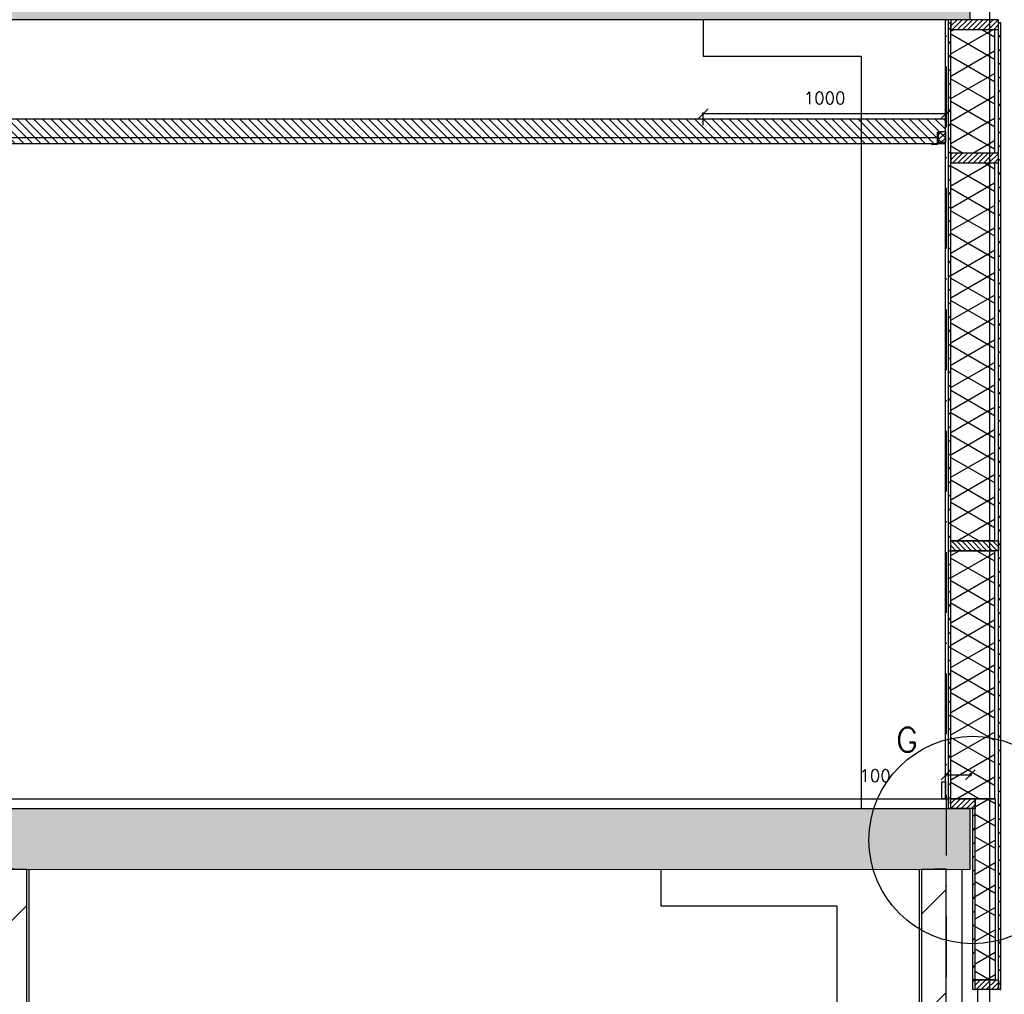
# Model space of a CAD drawing. Extents: x 0 to 297174, y -27731 to 163980.
# Tile 148 of 152: x 189905 to 193959, y 147890 to 151905. Entities that reach past the tile are written whole.
import ezdxf

# ---------------------------------------------------------------- set-up
doc = ezdxf.new("R2010")
doc.units = 0
doc.header["$LTSCALE"] = 5
doc.header["$MEASUREMENT"] = 0
doc.header["$PDMODE"] = 3
doc.header["$PDSIZE"] = 0.1
doc.linetypes.add('DASHDOT', pattern=[1, 0.5, -0.25, 0, -0.25])
doc.linetypes.add('DD1', pattern=[2.66667, 1.66667, -0.5, 0, -0.5])
doc.layers.get('0').update_dxf_attribs({"linetype": 'CONTINUOUS'})
doc.layers.get('DEFPOINTS').update_dxf_attribs({"linetype": 'CONTINUOUS'})
for name, color, linetype in [('_DETAILNUMMERS', 4, 'CONTINUOUS'), ('_DETAILNUMMERSTEKST', 4, 'CONTINUOUS'), ('A--01A1_ACEER', 1, 'CONTINUOUS'), ('A--A21--_F-23-', 9, 'CONTINUOUS'), ('A--A22--_F123-', 9, 'CONTINUOUS'), ('A--A23--_F--3-', 9, 'CONTINUOUS'), ('A--A25--_F--3-', 9, 'CONTINUOUS'), ('A--A35--_F--3-', 9, 'CONTINUOUS'), ('A--A42--_F--3-', 9, 'CONTINUOUS'), ('A--A42--_F-23-', 9, 'CONTINUOUS'), ('A--L21--', 3, 'CONTINUOUS'), ('A--L21--_F-23-', 4, 'CONTINUOUS'), ('A--L22--', 3, 'CONTINUOUS'), ('A--L22--_F--3-', 7, 'CONTINUOUS'), ('A--L22D2_BINNENWAND', 2, 'CONTINUOUS'), ('A--L23--', 7, 'CONTINUOUS'), ('A--L23--_F--3-', 7, 'CONTINUOUS'), ('A--L25--', 7, 'CONTINUOUS'), ('A--L25--_F-23-', 7, 'CONTINUOUS'), ('A--L28D1_KONSTRUKTIES', 1, 'CONTINUOUS'), ('A--L31A1_BUITENKOZIJN', 1, 'CONTINUOUS'), ('A--L35-D2-_PLAFONDS', 2, 'CONTINUOUS'), ('A--L35-D4-_PLAFONDS', 4, 'CONTINUOUS'), ('A--L35D1_PLAFONDS', 1, 'CONTINUOUS'), ('A--L42--', 7, 'CONTINUOUS'), ('A--L42--_F--3-', 7, 'CONTINUOUS'), ('A--L42--_F-23-', 7, 'CONTINUOUS'), ('A--M$1A-_F123-', 1, 'CONTINUOUS'), ('STRAMIEN', 8, 'DD1'), ('X--LR---_CP', 7, 'CONTINUOUS')]:
    doc.layers.add(name, color=color, linetype=linetype)
doc.styles.add('HIEMSTRA', font='romans.shx')
doc.linetypes.add('BATTING', pattern='A,0.0001,-0.1,[134,ltypeshp.shx,S=0.1,R=0,X=-0.1,Y=0],-0.2,[134,ltypeshp.shx,S=0.1,R=180,X=0.1,Y=0],-0.1', length=0.4001)
doc.dimstyles.get("Standard").update_dxf_attribs({"dimscale": 50, "dimtxt": 2.5, "dimasz": 2, "dimexe": 0.3, "dimexo": 0.3, "dimgap": 2, "dimtad": 1, "dimdec": 0, "dimzin": 0, "dimdsep": 46, "dimtxsty": 'HIEMSTRA', "dimblk1": 'OBLIQUE', "dimblk2": 'OBLIQUE', "dimsah": 1, "dimcen": 0.09, "dimdle": 0.3, "dimclrd": 1, "dimclre": 1, "dimclrt": 2, "dimadec": 0, "dimazin": 0, "dimtfac": 1, "dimtdec": 4, "dimtix": 1, "dimtmove": 2, "dimatfit": 3, "dimldrblk": 'OBLIQUE', "dimfxl": 0, "dimtvp": 625, "dimtolj": 1, "dimtzin": 0, "dimarcsym": 0})
pattern_1 = [(45, (0, 52899.255), (-10.6066017, 10.6066017), [])]

# ---------------------------------------------------------------- blocks, each defined once
blk = doc.blocks.new('NH40_196')
at = {"layer": 'A--A25--_F--3-'}
h = blk.add_hatch(dxfattribs=at)
h.set_pattern_fill('ALFALINE', color=256, scale=15, style=0, pattern_type=2)
h.set_pattern_definition([(45, (-6, 0), (-10.6066, 10.6066), [])])
h.paths.add_polyline_path([(0, 0), (0, 196), (40, 196), (40, 0)])
at = {"layer": 'A--L25--_F-23-', "color": 2, "linetype": 'Continuous'}
blk.add_lwpolyline([(0, 0), (0, 196), (40, 196), (40, 0)], close=True, dxfattribs=at)
at = {"layer": 'X--LR---_CP'}
for p in [(0, 0), (0, 0), (40, 0)]:
    blk.add_point(p, dxfattribs=at)
blk = doc.blocks.new('*U1574')
at = {"layer": 'A--A42--_F-23-', "linetype": 'Continuous'}
h = blk.add_hatch(dxfattribs=at)
h.set_pattern_fill('ALFALINE', color=256, scale=40, style=0)
h.set_pattern_definition([(45, (-193734.37, -148655.185), (-28.284271, 28.284271), [])])
h.paths.add_polyline_path([(0, 0), (-5, 0), (-4.8, 3237.1), (0.2, 3237.1), (5.2, 3237.1), (5, 0)])
at = {"layer": 'A--L42--_F-23-', "color": 2, "linetype": 'Continuous'}
for points in [[(0, 0), (-5, 0), (-4.8, 3237.1), (0.2, 3237.1)], [(0, 0), (5, 0), (5.2, 3237.1), (0.2, 3237.1)]]:
    blk.add_lwpolyline(points, dxfattribs=at)
blk = doc.blocks.new('*U1573')
at = {"layer": 'A--A42--_F-23-', "linetype": 'Continuous'}
h = blk.add_hatch(dxfattribs=at)
h.set_pattern_fill('ALFALINE', color=256, scale=40, style=0)
h.set_pattern_definition([(45, (-193940.373, -147909.92), (-28.284271, 28.284271), [])])
h.paths.add_polyline_path([(0, 0), (-5, 0), (-4.8, 3982.4), (0.2, 3982.4), (5.2, 3982.4), (5, 0)])
at = {"layer": 'A--L42--_F-23-', "color": 2, "linetype": 'Continuous'}
for points in [[(0, 0), (-5, 0), (-4.8, 3982.4), (0.2, 3982.4)], [(0, 0), (5, 0), (5.2, 3982.4), (0.2, 3982.4)]]:
    blk.add_lwpolyline(points, dxfattribs=at)
blk = doc.blocks.new('*U1572')
at = {"layer": 'A--L23--_F--3-', "color": 2, "linetype": 'Continuous'}
blk.add_lwpolyline([(0, 0), (0, 20), (8456.8, 20), (8456.8, 0)], dxfattribs=at)
blk = doc.blocks.new('*U1571')
at = {"layer": 'A--A42--_F-23-', "linetype": 'Continuous'}
h = blk.add_hatch(dxfattribs=at)
h.set_pattern_fill('ALFALINE', color=256, scale=40, style=0)
h.set_pattern_definition([(45, (-193834.406, -147909.92), (-28.284271, 28.284271), [])])
h.paths.add_polyline_path([(0, 0), (-5, 0), (-5, 745.3), (0, 745.3), (5, 745.3), (5, 0)])
at = {"layer": 'A--L42--_F-23-', "color": 2, "linetype": 'Continuous'}
for points in [[(0, 0), (-5, 0), (-5, 745.3), (0, 745.3)], [(0, 0), (5, 0), (5, 745.3), (0, 745.3)]]:
    blk.add_lwpolyline(points, dxfattribs=at)
blk = doc.blocks.new('*U1566')
at = {"layer": 'A--A22--_F123-', "linetype": 'Continuous'}
h = blk.add_hatch(dxfattribs=at)
h.set_pattern_fill('ALFALINE', color=256, scale=300, style=0)
h.set_pattern_definition([(45, (-193669.6, -145305.2), (-212.13203, 212.13203), [])])
h.paths.add_polyline_path([(0, 0), (-50, 0), (-50, 3100), (0, 3100), (50, 3100), (50, 0)])
at = {"layer": 'A--L22--_F--3-', "color": 4, "linetype": 'Continuous'}
for points in [[(0, 0), (-50, 0), (-50, 3100), (0, 3100)], [(0, 0), (50, 0), (50, 3100), (0, 3100)]]:
    blk.add_lwpolyline(points, dxfattribs=at)
blk = doc.blocks.new('*U1545')
at = {"layer": 'A--A22--_F123-', "linetype": 'Continuous'}
h = blk.add_hatch(dxfattribs=at)
h.set_pattern_fill('ALFALINE', color=256, scale=300, style=0)
h.set_pattern_definition([(45, (-189882.6, -148405.15), (-212.13203, 212.13203), [])])
h.paths.add_polyline_path([(0, 0), (50, 0), (50, -3100), (0, -3100), (-50, -3100), (-50, 0)])
at = {"layer": 'A--L22--_F--3-', "color": 4, "linetype": 'Continuous'}
for points in [[(0, 0), (-50, 0), (-50, -3100), (0, -3100)], [(0, 0), (50, 0), (50, -3100), (0, -3100)]]:
    blk.add_lwpolyline(points, dxfattribs=at)
blk = doc.blocks.new('_OBLIQUE')
at = {"color": 0, "linetype": 'ByBlock'}
blk.add_line((-0.5, -0.5), (0.5, 0.5), dxfattribs=at)
blk = doc.blocks.new('*D995')
at = {"layer": 'A--M$1A-_F123-', "color": 1, "lineweight": -2, "ltscale": 10}
for p, q in [((193725.6, 151517.4), (192713.6, 151517.4)), ((192719.6, 151470.8), (192719.6, 151523.4))]:
    blk.add_line(p, q, dxfattribs=at)
at = {"layer": 'DEFPOINTS', "color": 0, "ltscale": 10}
for p in [(192719.6, 151517.4), (193719.6, 151517.4), (192719.6, 151464.8)]:
    blk.add_point(p, dxfattribs=at)
at = {"layer": 'A--M$1A-_F123-', "color": 1, "lineweight": -2, "ltscale": 10, "xscale": 40, "yscale": 40, "zscale": 40, "rotation": 180}
blk.add_blockref('_OBLIQUE', (192719.6, 151517.4), dxfattribs=at)
at = {"layer": 'A--M$1A-_F123-', "color": 1, "lineweight": -2, "ltscale": 10, "xscale": 40, "yscale": 40, "zscale": 40}
blk.add_blockref('_OBLIQUE', (193719.6, 151517.4), dxfattribs=at)
at = {"layer": 'A--M$1A-_F123-', "color": 2, "ltscale": 10, "insert": (193219.6, 151582.4), "char_height": 50, "attachment_point": 5, "style": 'HIEMSTRA'}
blk.add_mtext('\\A1;1000', dxfattribs=at)
blk = doc.blocks.new('Q020259-')
at = {"layer": 'A--A25--_F--3-'}
h = blk.add_hatch(dxfattribs=at)
h.set_pattern_fill('ALFALINE', color=256, scale=15, style=0, pattern_type=2)
h.set_pattern_definition([(45, (0, 0), (-10.6066, 10.6066), [])])
h.paths.add_polyline_path([(0, 0), (0, 46), (28, 46), (28, 0)])
at = {"layer": 'A--L25--_F-23-', "color": 2, "linetype": 'Continuous'}
blk.add_lwpolyline([(0, 0), (0, 46), (28, 46), (28, 0)], close=True, dxfattribs=at)
at = {"layer": 'X--LR---_CP'}
for p in [(0, 0), (0, 0), (28, 0)]:
    blk.add_point(p, dxfattribs=at)
blk = doc.blocks.new('*U1536')
at = {"layer": 'A--A42--_F--3-', "linetype": 'Continuous'}
h = blk.add_hatch(dxfattribs=at)
h.set_pattern_fill('ALFALINE', color=256, scale=40, angle=45, style=0)
h.set_pattern_definition([(90, (-193723.123, -148695.2), (-40, 7e-15), [])])
h.paths.add_polyline_path([(0, 0), (-6.3, 0), (-6.3, 3210), (-0.1, 3210), (6.2, 3210), (6.3, 0)])
at = {"layer": 'A--L42--_F--3-', "color": 3, "linetype": 'Continuous'}
for points in [[(0, 0), (-6.3, 0), (-6.3, 3210), (-0.1, 3210)], [(0, 0), (6.3, 0), (6.2, 3210), (-0.1, 3210)]]:
    blk.add_lwpolyline(points, dxfattribs=at)
blk = doc.blocks.new('*D766')
at = {"layer": 'A--M$1A-_F123-', "color": 1, "linetype": 'Continuous', "lineweight": -2, "ltscale": 10}
for p, q in [((193713.6, 148794.2), (193825.4, 148794.2)), ((193719.6, 148801.1), (193719.6, 148788.2)), ((193819.4, 148801), (193819.4, 148788.2))]:
    blk.add_line(p, q, dxfattribs=at)
at = {"layer": 'DEFPOINTS', "color": 0, "linetype": 'Continuous', "ltscale": 10}
for p in [(193719.6, 148807.1), (193819.4, 148807), (193819.4, 148794.2)]:
    blk.add_point(p, dxfattribs=at)
at = {"layer": 'A--M$1A-_F123-', "color": 1, "linetype": 'Continuous', "lineweight": -2, "ltscale": 10, "xscale": 40, "yscale": 40, "zscale": 40, "rotation": 180}
blk.add_blockref('_OBLIQUE', (193719.6, 148794.2), dxfattribs=at)
at = {"layer": 'A--M$1A-_F123-', "color": 1, "linetype": 'Continuous', "lineweight": -2, "ltscale": 10, "xscale": 40, "yscale": 40, "zscale": 40}
blk.add_blockref('_OBLIQUE', (193819.4, 148794.2), dxfattribs=at)
at = {"layer": 'A--M$1A-_F123-', "color": 2, "linetype": 'Continuous', "ltscale": 10, "insert": (193427.2, 148791), "char_height": 50, "attachment_point": 5, "style": 'HIEMSTRA'}
blk.add_mtext('\\A1;100', dxfattribs=at)

msp = doc.modelspace()

# ---------------------------------------------------------------- hatches: boundary and pattern name
at = {"layer": 'A--01A1_ACEER', "linetype": 'Continuous'}
h = msp.add_hatch(dxfattribs=at)
h.set_pattern_fill('ANSI31', color=256, scale=200, style=0)
h.set_pattern_definition([(135, (346479.626, 56249.255), (17.6776695, 17.6776695), [])])
h.paths.add_polyline_path([(187097.6, 151395.2), (193716.8, 151395.2), (193716.8, 151495.2), (187097.6, 151495.2)])
at = {"layer": 'A--A21--_F-23-'}
h = msp.add_hatch(dxfattribs=at)
h.set_pattern_fill('ALFAISO', color=256, scale=80, angle=270, style=0, pattern_type=2)
h.set_pattern_definition([(210, (263890.29, 48621.66), (-40, 69.28203), []), (150, (263890.29, 48621.66), (40, 69.28203), [])])
h.paths.add_polyline_path([(193821.4, 151355.2), (193739.4, 151355.2), (193739.6, 151865.2), (193919.6, 151865.2), (193919.4, 151355.2)])
h = msp.add_hatch(dxfattribs=at)
h.set_pattern_fill('ALFAISO', color=256, scale=80, angle=270, style=0, pattern_type=2)
h.set_pattern_definition([(210, (263890.29, 47708.3), (-40, 69.28203), []), (150, (263890.29, 47708.3), (40, 69.28203), [])])
h.paths.add_polyline_path([(193821.4, 149757.6), (193739.4, 149757.6), (193739.4, 151315.2), (193919.4, 151315.2), (193919.4, 149757.6)])
h = msp.add_hatch(dxfattribs=at)
h.set_pattern_fill('ALFAISO', color=256, scale=80, angle=270, style=0, pattern_type=2)
h.set_pattern_definition([(210, (263890.29, 46092.74), (-40, 69.28203), []), (150, (263890.29, 46092.74), (40, 69.28203), [])])
h.paths.add_polyline_path([(193919.4, 148695.2), (193739.4, 148695.2), (193739.4, 149717.6), (193919.4, 149717.6)])
h = msp.add_hatch(dxfattribs=at)
h.set_pattern_fill('ALFAISO', color=256, scale=80, angle=270, style=0, pattern_type=2)
h.set_pattern_definition([(210, (263892.32, 45278.32), (-40, 69.28203), []), (150, (263892.32, 45278.32), (40, 69.28203), [])])
h.paths.add_polyline_path([(193921.4, 147949.9), (193839.4, 147949.9), (193839.4, 148695.2), (193921.4, 148695.2)])
at = {"layer": 'A--A23--_F--3-'}
h = msp.add_hatch(dxfattribs=at)
h.set_pattern_fill('ALFABET', color=256, scale=50, angle=1, style=0, pattern_type=2)
h.set_pattern_definition([(46, (0, 52899.26), (-215.80194, 208.3975), []), (51, (0, 52899.26), (359.12306, -25.11233), [37.5, -412.5]), (356, (0, 52899.26), (-75.9289, 374.828), [30, -330]), (101.4514, (29.93, 52897.16), (283.19445, 349.71546), [31.8701, -350.57106]), (47.1842, (-1.75, 52999.24), (534.9836, -73.4339), [56.25, -618.75]), (97.6356, (42.84, 52993.1), (458.7598, 495.1408), [47.8051, -525.8565]), (352.1842, (-1.75, 52999.24), (458.7594, 495.1412), [45, -495]), (22, (48.68, 52975.12), (301.9214, -196.07005), [37.5, -412.5]), (327, (48.7, 52975.1), (115.3113, 364.643), [30, -330]), (72.4514, (73.84, 52958.78), (417.23286, 168.57264), [31.8701, -350.57106]), (38.5, (0, 52899.26), (3.1741, 166.527686), [0, -326, 0, -335, 0, -331.25]), (8.5, (0, 52899.26), (128.07302, 199.47142), [0, -191, 0, -318.5, 0, -126.25]), (328.5, (-111.48, 52897.31), (267.067385, -6.617475), [0, -125, 0, -390, 0, -517.5]), (318.5, (-161.48, 52896.44), (290.67514, 55.13387), [0, -162.5, 0, -259, 0, -367.5]), (318.5, (-161.48, 52896.44), (290.67514, 55.13387), [0, -162.5, 0, -259, 0, -367.5])])
h.paths.add_polyline_path([(193819.4, 148405.2), (177097.5, 148405.2), (177097.5, 152155.1), (193819.4, 152155.2)])
h.paths.add_polyline_path([(185272.6, 151905), (193819.4, 151905.2), (193819.4, 148655.2), (185272.6, 148655.2)], flags=16)
h.paths.add_polyline_path([(184972.6, 148695.2), (177399.2, 148695.2), (177399.2, 151755.1), (184972.6, 151755.1)], flags=16)
at = {"layer": 'A--A35--_F--3-'}
h = msp.add_hatch(dxfattribs=at)
h.set_pattern_fill('ALFALINE', color=256, scale=15, style=0, pattern_type=2)
h.set_pattern_definition(pattern_1)
h.paths.add_polyline_path([(193839.4, 148655.2), (193739.4, 148655.2), (193739.4, 148695.2), (193839.4, 148695.2)])
h = msp.add_hatch(dxfattribs=at)
h.set_pattern_fill('ALFALINE', color=256, scale=15, style=0, pattern_type=2)
h.set_pattern_definition(pattern_1)
h.paths.add_polyline_path([(193839.4, 147949.9), (193935.4, 147949.9), (193935.4, 147909.9), (193839.4, 147909.9)])

# ---------------------------------------------------------------- linework, layer by layer
at = {"linetype": 'Continuous'}
msp.add_line((192266.9, 148695.2), (193025.3, 148695.2), dxfattribs=at)
at = {"layer": '_DETAILNUMMERS'}
msp.add_circle((193829.4, 148525.7), 427.3, dxfattribs=at)
at = {"layer": 'A--01A1_ACEER', "linetype": 'BATTING', "ltscale": 30}
msp.add_line((193784, 148405.2), (193784.1, 144346.3), dxfattribs=at)
at = {"layer": 'A--01A1_ACEER'}
msp.add_line((193849.6, 147909.9), (193849.6, 144350.2), dxfattribs=at)
at = {"layer": 'A--L21--'}
for points in [[(193821.4, 151355.2), (193739.4, 151355.2), (193739.6, 151865.2), (193919.6, 151865.2), (193919.4, 151355.2), (193821.4, 151355.2), (193821.4, 151355.2)], [(193821.4, 149757.6), (193739.4, 149757.6), (193739.4, 151315.2), (193919.4, 151315.2), (193919.4, 149757.6), (193821.4, 149757.6), (193821.4, 149757.6)], [(193919.4, 148695.2), (193739.4, 148695.2), (193739.4, 149717.6), (193919.4, 149717.6), (193919.4, 148695.2), (193919.4, 148695.2), (193919.4, 148695.2)], [(193921.4, 147949.9), (193839.4, 147949.9), (193839.4, 148695.2), (193921.4, 148695.2), (193921.4, 147949.9), (193921.4, 147949.9), (193921.4, 147949.9)]]:
    msp.add_lwpolyline(points, close=True, dxfattribs=at)
at = {"layer": 'A--L21--_F-23-', "linetype": 'Continuous'}
for p, q in [((193819.4, 151905.2), (193819.4, 152155.2)), ((193819.4, 151905.2), (185272.6, 151905)), ((185272.6, 148655.2), (193819.4, 148655.2)), ((193819.4, 148405.2), (193819.4, 148655.2)), ((177097.6, 148403.1), (193819.4, 148405.2))]:
    msp.add_line(p, q, dxfattribs=at)
at = {"layer": 'A--L22D2_BINNENWAND'}
msp.add_line((189942.6, 148405.2), (189942.6, 145345.2), dxfattribs=at)
msp.add_lwpolyline([(193619.6, 145345.2), (193609.6, 145345.2), (193609.6, 148405.2)], dxfattribs=at)
at = {"layer": 'A--L25--_F-23-', "color": 2, "linetype": 'Continuous'}
for points in [[(193716.9, 148695.2), (193701.9, 148695.2), (193701.9, 148765.2), (193716.9, 148765.2)], [(193839.4, 148655.2), (193739.4, 148655.2), (193739.4, 148695.2), (193839.4, 148695.2)], [(193839.4, 147949.9), (193935.4, 147949.9), (193935.4, 147909.9), (193839.4, 147909.9)]]:
    msp.add_lwpolyline(points, close=True, dxfattribs=at)
at = {"layer": 'A--L28D1_KONSTRUKTIES'}
for points in [[(192719.6, 151905.1), (192719.6, 151755.1), (193369.6, 151755.1), (193369.6, 148655.2)], [(192544.5, 148405.2), (192544.5, 148255.2), (193269.6, 148255.2), (193269.6, 145345.2)]]:
    msp.add_lwpolyline(points, dxfattribs=at)
at = {"layer": 'A--L31A1_BUITENKOZIJN'}
msp.add_line((193899.2, 155838), (193899.2, 145345.2), dxfattribs=at)
at = {"layer": 'A--L35-D2-_PLAFONDS'}
msp.add_lwpolyline([(187129.8, 151420.2), (193684.6, 151419.2), (193684.6, 151394.2), (187129.8, 151395.2)], dxfattribs=at)
at = {"layer": 'A--L35-D4-_PLAFONDS'}
for p, q in [((193684.6, 151392.1), (193684.6, 151442.1)), ((193659.6, 151392.1), (193684.6, 151392.1))]:
    msp.add_line(p, q, dxfattribs=at)
at = {"layer": 'A--L35D1_PLAFONDS', "linetype": 'Continuous'}
msp.add_lwpolyline([(187097.6, 151395.2), (193716.8, 151395.2), (193716.8, 151495.2), (187097.6, 151495.2)], close=True, dxfattribs=at)
at = {"layer": 'STRAMIEN', "linetype": 'DASHDOT', "ltscale": 100}
msp.add_line((193719.6, 163214.3), (193719.6, 143653.6), dxfattribs=at)

# ---------------------------------------------------------------- block references
at = {"layer": 'A--L22--'}
for name, p in [('*U1545', (189882.6, 148405.2)), ('*U1566', (193669.6, 145305.2))]:
    msp.add_blockref(name, p, dxfattribs=at)
at = {"layer": 'A--L23--'}
msp.add_blockref('*U1572', (185272.6, 148675.2), dxfattribs=at)
at = {"layer": 'A--L25--', "xscale": -1, "rotation": 270}
for p in [(193739.6, 151865.2), (193739.4, 151315.2)]:
    msp.add_blockref('NH40_196', p, dxfattribs=at)
at = {"layer": 'A--L25--'}
msp.add_blockref('Q020259-', (193688.8, 151399.2), dxfattribs=at)
at = {"layer": 'A--L25--', "rotation": 90}
msp.add_blockref('NH40_196', (193935.4, 149717.6), dxfattribs=at)
at = {"layer": 'A--L42--'}
for name, p in [('*U1536', (193723.1, 148695.2)), ('*U1574', (193734.4, 148655.2)), ('*U1573', (193940.4, 147909.9)), ('*U1571', (193834.4, 147909.9))]:
    msp.add_blockref(name, p, dxfattribs=at)

# ---------------------------------------------------------------- texts
at = {"layer": '_DETAILNUMMERSTEKST', "style": 'HIEMSTRA'}
msp.add_text('G', height=100, dxfattribs=at).set_placement((193513.8, 148888.8))

# ---------------------------------------------------------------- dimensions: what is measured, and where the dimension line sits
at = {"layer": 'A--M$1A-_F123-'}
dim = msp.add_linear_dim(base=(192719.6, 151517.4), p1=(193719.6, 151517.4), p2=(192719.6, 151464.8), dimstyle='Standard', override={"dimscale": 20}, dxfattribs=at)
dim.commit()
dim.dimension.update_dxf_attribs({"geometry": '*D995', "text_midpoint": (193219.6, 151582.4)})
at = {"layer": 'A--M$1A-_F123-', "linetype": 'Continuous'}
dim = msp.add_linear_dim(base=(193819.4, 148794.2), p1=(193719.6, 148807.1), p2=(193819.4, 148807), dimstyle='Standard', override={"dimscale": 20}, dxfattribs=at)
dim.commit()
dim.dimension.update_dxf_attribs({"geometry": '*D766', "text_midpoint": (193427.2, 148791), "dimtype": 160})

doc.saveas('drawing.dxf')
